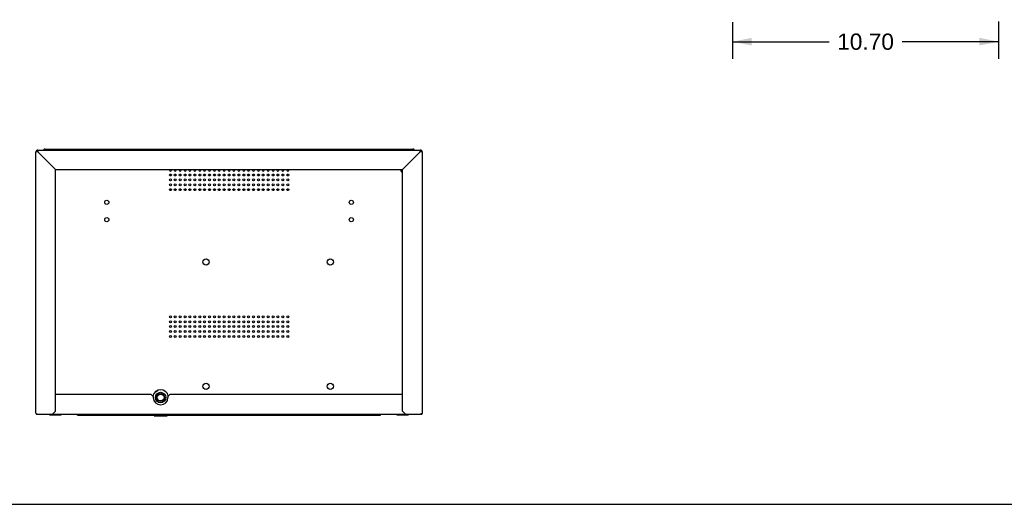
# Model space of a CAD drawing. Header units: inches. Extents: x 0 to 131, y 0 to 85.
# Tile 2 of 10: x 26 to 65, y 0 to 20. Entities that reach past the tile are written whole.
import ezdxf

# ---------------------------------------------------------------- set-up
doc = ezdxf.new("R2010")
doc.units = ezdxf.units.IN
doc.header["$LTSCALE"] = 7.192308
doc.header["$MEASUREMENT"] = 0
doc.layers.get('0').update_dxf_attribs({"linetype": 'CONTINUOUS'})
doc.layers.add('DIMENSIONS', color=7, linetype='CONTINUOUS')
doc.styles.get("Standard").update_dxf_attribs({"font": 'arial.ttf'})
doc.dimstyles.new('DIMSTYLE_1', dxfattribs={"dimtxt": 0.653846, "dimasz": 0.769231, "dimexe": 0.09, "dimexo": 0.07, "dimgap": 0.0425, "dimtad": 0, "dimtih": 1, "dimtoh": 1, "dimzin": 4, "dimdsep": 46, "dimtxsty": 'Standard', "dimblk": '_FILLED', "dimblk1": '_FILLED', "dimblk2": '_FILLED', "dimcen": 0.09, "dimazin": 1, "dimtfac": 1, "dimtdec": 3, "dimtofl": 0, "dimtmove": 0, "dimatfit": 3, "dimldrblk": '_FILLED', "dimfxl": 0, "dimtolj": 1, "dimtzin": 4, "dimarcsym": 0})

# ---------------------------------------------------------------- blocks, each defined once
blk = doc.blocks.new('_FILLED')
at = {"color": 0, "linetype": 'ByBlock'}
blk.add_solid([(0, 0), (-1, 0.2), (-1, -0.2)], dxfattribs=at)
blk = doc.blocks.new('*D3')
at = {"layer": 'DIMENSIONS', "color": 2, "linetype": 'Continuous'}
for p, q in [((64.961, 19.431), (64.961, 17.924)), ((54.26, 19.404), (54.26, 17.924)), ((54.26, 18.616), (58.141, 18.616)), ((64.961, 18.616), (61.08, 18.616))]:
    blk.add_line(p, q, dxfattribs=at)
at = {"layer": 'DIMENSIONS', "color": 2, "linetype": 'Continuous', "xscale": 0.7692307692, "yscale": 0.7692307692, "zscale": 0.7692307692, "rotation": 180}
blk.add_blockref('_FILLED', (54.26, 18.616), dxfattribs=at)
at = {"layer": 'DIMENSIONS', "color": 2, "linetype": 'Continuous', "xscale": 0.7692307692, "yscale": 0.7692307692, "zscale": 0.7692307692}
blk.add_blockref('_FILLED', (64.961, 18.616), dxfattribs=at)
at = {"layer": 'DIMENSIONS', "color": 2, "linetype": 'Continuous', "insert": (59.61, 18.943), "char_height": 0.6538, "width": 2.28482, "attachment_point": 2, "line_spacing_factor": 0.9}
blk.add_mtext('10.70', dxfattribs=at)

msp = doc.modelspace()

# ---------------------------------------------------------------- linework, layer by layer
at = {"color": 7, "linetype": 'Continuous'}
for p, q in [((26.5865, 14.2951), (41.3897, 14.2951)), ((29.4605, 14.2558), (29.4605, 14.2951)), ((30.0511, 14.2951), (30.0511, 14.2558)), ((37.9251, 14.2558), (37.9251, 14.2951)), ((38.5156, 14.2951), (38.5156, 14.2558)), ((26.2125, 3.6652), (26.2125, 14.177)), ((26.2912, 14.177), (26.2125, 14.177)), ((26.2912, 14.2558), (26.2912, 14.177)), ((26.2912, 14.2558), (41.6849, 14.2558)), ((26.2912, 14.177), (26.9999, 13.4684)), ((41.6849, 14.177), (40.9763, 13.4684)), ((41.6849, 14.177), (41.6849, 14.2558)), ((41.7637, 14.177), (41.6849, 14.177)), ((41.7637, 14.177), (41.7637, 3.6652)), ((26.9999, 3.7439), (26.9999, 13.4684)), ((26.9999, 13.4684), (40.9763, 13.4684)), ((40.9763, 3.7439), (40.9763, 13.4684)), ((30.8582, 4.4132), (26.9999, 4.4132)), ((30.8582, 4.4132), (30.9369, 4.3345)), ((31.0219, 4.529), (31.1339, 4.5937)), ((31.4429, 4.5288), (31.33, 4.5939)), ((31.5275, 4.3345), (31.6062, 4.4132)), ((40.9763, 4.4132), (31.6062, 4.4132)), ((30.9245, 4.3586), (30.9245, 4.3469)), ((30.9369, 4.3345), (30.9369, 4.2951)), ((31.5275, 4.3345), (31.5275, 4.2951)), ((31.5399, 4.3469), (31.5399, 4.3586)), ((26.271, 3.6323), (26.2912, 3.6258)), ((26.2912, 3.6258), (41.6849, 3.6258)), ((26.7635, 3.5943), (26.7635, 3.6258)), ((26.7635, 3.5943), (27.2363, 3.5943)), ((26.8817, 3.5943), (26.8817, 3.6258)), ((26.9999, 3.7439), (26.8818, 3.6258)), ((27.1181, 3.5943), (27.1181, 3.6258)), ((27.2363, 3.5943), (27.2363, 3.6258)), ((27.8857, 3.5865), (27.8857, 3.6258)), ((27.8857, 3.5865), (40.0904, 3.5865)), ((28.3582, 3.5865), (28.3582, 3.6258)), ((28.9304, 3.6203), (28.929, 3.6061)), ((28.929, 3.6061), (28.929, 3.6022)), ((29.2046, 3.6061), (28.929, 3.6061)), ((28.929, 3.6022), (29.2046, 3.6022)), ((29.2032, 3.6203), (29.2046, 3.6061)), ((29.2046, 3.6061), (29.2046, 3.6022)), ((30.9684, 3.5865), (30.9684, 3.5628)), ((31.496, 3.5865), (31.496, 3.5628)), ((32.2769, 3.6203), (32.2755, 3.6061)), ((32.5511, 3.6061), (32.2755, 3.6061)), ((32.2755, 3.6061), (32.2755, 3.6022)), ((32.2755, 3.6022), (32.5511, 3.6022)), ((32.5497, 3.6203), (32.5511, 3.6061)), ((32.5511, 3.6061), (32.5511, 3.6022)), ((35.6234, 3.6203), (35.6219, 3.6061)), ((35.8975, 3.6061), (35.6219, 3.6061)), ((35.6219, 3.6061), (35.6219, 3.6022)), ((35.6219, 3.6022), (35.8975, 3.6022)), ((35.8961, 3.6203), (35.8975, 3.6061)), ((35.8975, 3.6061), (35.8975, 3.6022)), ((39.618, 3.5865), (39.618, 3.6258)), ((40.0904, 3.5865), (40.0904, 3.6258)), ((40.7399, 3.5943), (40.7399, 3.6258)), ((40.7399, 3.5943), (41.2127, 3.5943)), ((40.8581, 3.5943), (40.8581, 3.6258)), ((41.0944, 3.6258), (40.9763, 3.7439)), ((41.0945, 3.5943), (41.0945, 3.6258)), ((41.2127, 3.5943), (41.2127, 3.6258)), ((41.7055, 3.6324), (41.6849, 3.6258)), ((30.9684, 3.5628), (31.496, 3.5628)), ((0, 0), (130.7692, 0))]:
    msp.add_line(p, q, dxfattribs=at)
for points in [[(26.5603, 14.2558), (26.5619, 14.2601), (26.5668, 14.2721)], [(26.5668, 14.2721), (26.5717, 14.2819), (26.5767, 14.2891), (26.5816, 14.2936), (26.5865, 14.2951)], [(41.3897, 14.2951), (41.3946, 14.2936), (41.3995, 14.2891), (41.4044, 14.2819), (41.4093, 14.2721)], [(41.4093, 14.2721), (41.4143, 14.2601), (41.4158, 14.2558)], [(26.2125, 3.6652), (26.2151, 3.6587), (26.2229, 3.6522), (26.2356, 3.6455), (26.2521, 3.6389), (26.271, 3.6323)], [(41.7637, 3.6652), (41.761, 3.6587), (41.7532, 3.6521), (41.7407, 3.6456), (41.7245, 3.639), (41.7055, 3.6324)]]:
    msp.add_lwpolyline(points, dxfattribs=at)
for centre, radius in [((31.6259, 13.2518), 0.0394), ((31.6259, 13.055), 0.0394), ((31.8227, 13.2518), 0.0394), ((31.8227, 13.055), 0.0394), ((32.0196, 13.2518), 0.0394), ((32.0196, 13.055), 0.0394), ((32.2164, 13.2518), 0.0394), ((32.2164, 13.055), 0.0394), ((32.4133, 13.2518), 0.0394), ((32.4133, 13.055), 0.0394), ((32.6101, 13.2518), 0.0394), ((32.6101, 13.055), 0.0394), ((32.807, 13.2518), 0.0394), ((32.807, 13.055), 0.0394), ((33.0038, 13.2518), 0.0394), ((33.0038, 13.055), 0.0394), ((33.2007, 13.2518), 0.0394), ((33.2007, 13.055), 0.0394), ((33.3975, 13.2518), 0.0394), ((33.3975, 13.055), 0.0394), ((33.5944, 13.2518), 0.0394), ((33.5944, 13.055), 0.0394), ((33.7912, 13.2518), 0.0394), ((33.7912, 13.055), 0.0394), ((33.9881, 13.2518), 0.0394), ((33.9881, 13.055), 0.0394), ((34.1849, 13.2518), 0.0394), ((34.1849, 13.055), 0.0394), ((34.3818, 13.2518), 0.0394), ((34.3818, 13.055), 0.0394), ((34.5786, 13.2518), 0.0394), ((34.5786, 13.055), 0.0394), ((34.7755, 13.2518), 0.0394), ((34.7755, 13.055), 0.0394), ((34.9723, 13.2518), 0.0394), ((34.9723, 13.055), 0.0394), ((35.1692, 13.2518), 0.0394), ((35.1692, 13.055), 0.0394), ((35.366, 13.2518), 0.0394), ((35.366, 13.055), 0.0394), ((35.5629, 13.2518), 0.0394), ((35.5629, 13.055), 0.0394), ((35.7597, 13.2518), 0.0394), ((35.7597, 13.055), 0.0394), ((35.9566, 13.2518), 0.0394), ((35.9566, 13.055), 0.0394), ((36.1534, 13.2518), 0.0394), ((36.1534, 13.055), 0.0394), ((36.3503, 13.2518), 0.0394), ((36.3503, 13.055), 0.0394), ((31.6259, 12.8581), 0.0394), ((31.6259, 12.6613), 0.0394), ((31.8227, 12.8581), 0.0394), ((31.8227, 12.6613), 0.0394), ((32.0196, 12.8581), 0.0394), ((32.0196, 12.6613), 0.0394), ((32.2164, 12.8581), 0.0394), ((32.2164, 12.6613), 0.0394), ((32.4133, 12.8581), 0.0394), ((32.4133, 12.6613), 0.0394), ((32.6101, 12.8581), 0.0394), ((32.6101, 12.6613), 0.0394), ((32.807, 12.8581), 0.0394), ((32.807, 12.6613), 0.0394), ((33.0038, 12.8581), 0.0394), ((33.0038, 12.6613), 0.0394), ((33.2007, 12.8581), 0.0394), ((33.2007, 12.6613), 0.0394), ((33.3975, 12.8581), 0.0394), ((33.3975, 12.6613), 0.0394), ((33.5944, 12.8581), 0.0394), ((33.5944, 12.6613), 0.0394), ((33.7912, 12.8581), 0.0394), ((33.7912, 12.6613), 0.0394), ((33.9881, 12.8581), 0.0394), ((33.9881, 12.6613), 0.0394), ((34.1849, 12.8581), 0.0394), ((34.1849, 12.6613), 0.0394), ((34.3818, 12.8581), 0.0394), ((34.3818, 12.6613), 0.0394), ((34.5786, 12.8581), 0.0394), ((34.5786, 12.6613), 0.0394), ((34.7755, 12.8581), 0.0394), ((34.7755, 12.6613), 0.0394), ((34.9723, 12.8581), 0.0394), ((34.9723, 12.6613), 0.0394), ((35.1692, 12.8581), 0.0394), ((35.1692, 12.6613), 0.0394), ((35.366, 12.8581), 0.0394), ((35.366, 12.6613), 0.0394), ((35.5629, 12.8581), 0.0394), ((35.5629, 12.6613), 0.0394), ((35.7597, 12.8581), 0.0394), ((35.7597, 12.6613), 0.0394), ((35.9566, 12.8581), 0.0394), ((35.9566, 12.6613), 0.0394), ((36.1534, 12.8581), 0.0394), ((36.1534, 12.6613), 0.0394), ((36.3503, 12.8581), 0.0394), ((36.3503, 12.6613), 0.0394), ((29.0668, 12.1489), 0.0846), ((38.9093, 12.1489), 0.0846), ((29.0668, 11.4542), 0.0846), ((38.9093, 11.4542), 0.0846), ((33.0629, 9.7479), 0.128), ((38.0629, 9.7479), 0.128), ((31.6259, 7.5432), 0.0394), ((31.8227, 7.5432), 0.0394), ((32.0196, 7.5432), 0.0394), ((32.2164, 7.5432), 0.0394), ((32.4133, 7.5432), 0.0394), ((32.6101, 7.5432), 0.0394), ((32.807, 7.5432), 0.0394), ((33.0038, 7.5432), 0.0394), ((33.2007, 7.5432), 0.0394), ((33.3975, 7.5432), 0.0394), ((33.5944, 7.5432), 0.0394), ((33.7912, 7.5432), 0.0394), ((33.9881, 7.5432), 0.0394), ((34.1849, 7.5432), 0.0394), ((34.3818, 7.5432), 0.0394), ((34.5786, 7.5432), 0.0394), ((34.7755, 7.5432), 0.0394), ((34.9723, 7.5432), 0.0394), ((35.1692, 7.5432), 0.0394), ((35.366, 7.5432), 0.0394), ((35.5629, 7.5432), 0.0394), ((35.7597, 7.5432), 0.0394), ((35.9566, 7.5432), 0.0394), ((36.1534, 7.5432), 0.0394), ((36.3503, 7.5432), 0.0394), ((31.6259, 7.3463), 0.0394), ((31.6259, 7.1495), 0.0394), ((31.8227, 7.3463), 0.0394), ((31.8227, 7.1495), 0.0394), ((32.0196, 7.3463), 0.0394), ((32.0196, 7.1495), 0.0394), ((32.2164, 7.3463), 0.0394), ((32.2164, 7.1495), 0.0394), ((32.4133, 7.3463), 0.0394), ((32.4133, 7.1495), 0.0394), ((32.6101, 7.3463), 0.0394), ((32.6101, 7.1495), 0.0394), ((32.807, 7.3463), 0.0394), ((32.807, 7.1495), 0.0394), ((33.0038, 7.3463), 0.0394), ((33.0038, 7.1495), 0.0394), ((33.2007, 7.3463), 0.0394), ((33.2007, 7.1495), 0.0394), ((33.3975, 7.3463), 0.0394), ((33.3975, 7.1495), 0.0394), ((33.5944, 7.3463), 0.0394), ((33.5944, 7.1495), 0.0394), ((33.7912, 7.3463), 0.0394), ((33.7912, 7.1495), 0.0394), ((33.9881, 7.3463), 0.0394), ((33.9881, 7.1495), 0.0394), ((34.1849, 7.3463), 0.0394), ((34.1849, 7.1495), 0.0394), ((34.3818, 7.3463), 0.0394), ((34.3818, 7.1495), 0.0394), ((34.5786, 7.3463), 0.0394), ((34.5786, 7.1495), 0.0394), ((34.7755, 7.3463), 0.0394), ((34.7755, 7.1495), 0.0394), ((34.9723, 7.3463), 0.0394), ((34.9723, 7.1495), 0.0394), ((35.1692, 7.3463), 0.0394), ((35.1692, 7.1495), 0.0394), ((35.366, 7.3463), 0.0394), ((35.366, 7.1495), 0.0394), ((35.5629, 7.3463), 0.0394), ((35.5629, 7.1495), 0.0394), ((35.7597, 7.3463), 0.0394), ((35.7597, 7.1495), 0.0394), ((35.9566, 7.3463), 0.0394), ((35.9566, 7.1495), 0.0394), ((36.1534, 7.3463), 0.0394), ((36.1534, 7.1495), 0.0394), ((36.3503, 7.3463), 0.0394), ((36.3503, 7.1495), 0.0394), ((31.6259, 6.9526), 0.0394), ((31.6259, 6.7558), 0.0394), ((31.8227, 6.9526), 0.0394), ((31.8227, 6.7558), 0.0394), ((32.0196, 6.9526), 0.0394), ((32.0196, 6.7558), 0.0394), ((32.2164, 6.9526), 0.0394), ((32.2164, 6.7558), 0.0394), ((32.4133, 6.9526), 0.0394), ((32.4133, 6.7558), 0.0394), ((32.6101, 6.9526), 0.0394), ((32.6101, 6.7558), 0.0394), ((32.807, 6.9526), 0.0394), ((32.807, 6.7558), 0.0394), ((33.0038, 6.9526), 0.0394), ((33.0038, 6.7558), 0.0394), ((33.2007, 6.9526), 0.0394), ((33.2007, 6.7558), 0.0394), ((33.3975, 6.9526), 0.0394), ((33.3975, 6.7558), 0.0394), ((33.5944, 6.9526), 0.0394), ((33.5944, 6.7558), 0.0394), ((33.7912, 6.9526), 0.0394), ((33.7912, 6.7558), 0.0394), ((33.9881, 6.9526), 0.0394), ((33.9881, 6.7558), 0.0394), ((34.1849, 6.9526), 0.0394), ((34.1849, 6.7558), 0.0394), ((34.3818, 6.9526), 0.0394), ((34.3818, 6.7558), 0.0394), ((34.5786, 6.9526), 0.0394), ((34.5786, 6.7558), 0.0394), ((34.7755, 6.9526), 0.0394), ((34.7755, 6.7558), 0.0394), ((34.9723, 6.9526), 0.0394), ((34.9723, 6.7558), 0.0394), ((35.1692, 6.9526), 0.0394), ((35.1692, 6.7558), 0.0394), ((35.366, 6.9526), 0.0394), ((35.366, 6.7558), 0.0394), ((35.5629, 6.9526), 0.0394), ((35.5629, 6.7558), 0.0394), ((35.7597, 6.9526), 0.0394), ((35.7597, 6.7558), 0.0394), ((35.9566, 6.9526), 0.0394), ((35.9566, 6.7558), 0.0394), ((36.1534, 6.9526), 0.0394), ((36.1534, 6.7558), 0.0394), ((36.3503, 6.9526), 0.0394), ((36.3503, 6.7558), 0.0394), ((33.0629, 4.7479), 0.128), ((38.0629, 4.7479), 0.128), ((31.2322, 4.2951), 0.2106), ((31.2322, 4.2951), 0.1575), ((31.2322, 4.2951), 0.1423), ((31.2322, 4.2951), 0.1378)]:
    msp.add_circle(centre, radius, dxfattribs=at)
for centre, radius, start, end in [((26.5865, 14.2164), 0.0787, 90, 149.86602), ((41.3897, 14.2164), 0.0787, 30.13395, 90), ((26.2912, 14.177), 0.0787, 90, 180), ((26.2912, 14.177), 0.0394, 90, 180), ((26.3306, 14.1376), 0.0787, 120.11182, 149.88818), ((41.6849, 14.177), 0.0787, 0, 90), ((41.6849, 14.177), 0.0394, 0, 90), ((41.6456, 14.1376), 0.0787, 30.11182, 59.88818), ((31.6259, 13.4487), 0.0394, 149.86476, 30.13908), ((31.8227, 13.4487), 0.0394, 149.86476, 30.13908), ((32.0196, 13.4487), 0.0394, 149.86476, 30.13908), ((32.2164, 13.4487), 0.0394, 149.86476, 30.13908), ((32.4133, 13.4487), 0.0394, 149.86476, 30.13908), ((32.6101, 13.4487), 0.0394, 149.86476, 30.13908), ((32.807, 13.4487), 0.0394, 149.86476, 30.13908), ((33.0038, 13.4487), 0.0394, 149.86476, 30.13908), ((33.2007, 13.4487), 0.0394, 149.86476, 30.13908), ((33.3975, 13.4487), 0.0394, 149.86476, 30.13908), ((33.5944, 13.4487), 0.0394, 149.86476, 30.13908), ((33.7912, 13.4487), 0.0394, 149.86476, 30.13908), ((33.9881, 13.4487), 0.0394, 149.86476, 30.13908), ((34.1849, 13.4487), 0.0394, 149.86476, 30.13908), ((34.3818, 13.4487), 0.0394, 149.86476, 30.13908), ((34.5786, 13.4487), 0.0394, 149.86476, 30.13908), ((34.7755, 13.4487), 0.0394, 149.86476, 30.13908), ((34.9723, 13.4487), 0.0394, 149.86476, 30.13908), ((35.1692, 13.4487), 0.0394, 149.86476, 30.13908), ((35.366, 13.4487), 0.0394, 149.86476, 30.13908), ((35.5629, 13.4487), 0.0394, 149.86476, 30.13908), ((35.7597, 13.4487), 0.0394, 149.86476, 30.13908), ((35.9566, 13.4487), 0.0394, 149.86476, 30.13908), ((36.1534, 13.4487), 0.0394, 149.86476, 30.13908), ((36.3503, 13.4487), 0.0394, 149.86476, 30.13908), ((41.0156, 13.4487), 0.116, 170.22667, 250.14367), ((41.0156, 13.4487), 0.0846, 168.39412, 242.17836), ((31.2322, 4.2951), 0.315, 9.87528, 170.12343), ((31.2322, 4.2951), 0.2953, 180, 360), ((26.2519, 3.6652), 0.0394, 180, 301.76097), ((41.7243, 3.6652), 0.0394, 238.20128, 360)]:
    msp.add_arc(centre, radius, start, end, dxfattribs=at)

# ---------------------------------------------------------------- dimensions: what is measured, and where the dimension line sits
at = {"layer": 'DIMENSIONS', "color": 2, "linetype": 'Continuous'}
dim = msp.add_linear_dim(base=(64.9606, 18.6161), p1=(54.2598, 19.474), p2=(64.9606, 19.5006), dimstyle='DIMSTYLE_1', dxfattribs=at)
dim.commit()
dim.dimension.update_dxf_attribs({"geometry": '*D3', "text_midpoint": (59.638, 18.6125), "dimtype": 160})

doc.saveas('drawing.dxf')
